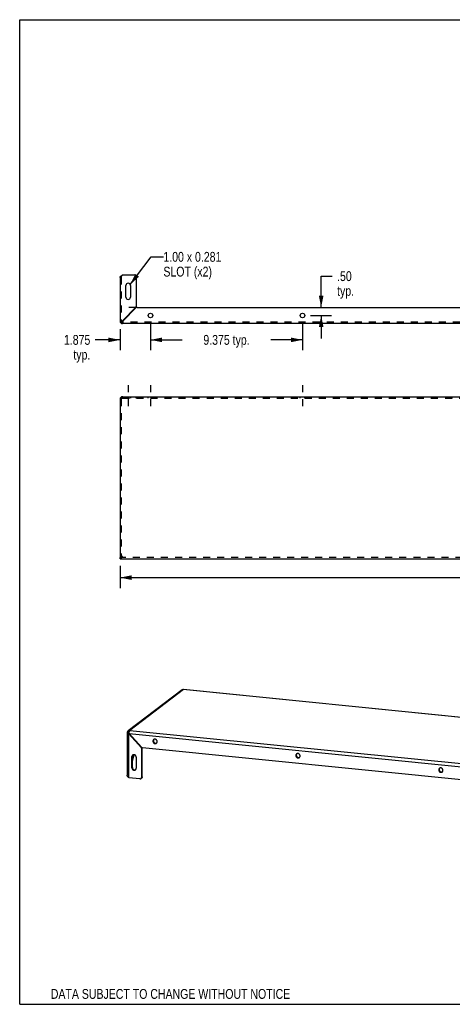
# Model space of a CAD drawing. Header units: inches. Extents: x 0 to 78.6, y 0 to 60.7.
# Tile 1 of 3: x 0 to 26.7, y 0 to 60.7. Entities that reach past the tile are written whole.
import ezdxf

# ---------------------------------------------------------------- set-up
doc = ezdxf.new("R2010")
doc.units = ezdxf.units.IN
doc.header["$LTSCALE"] = 4.321429
doc.header["$MEASUREMENT"] = 0
doc.linetypes.add('DASHED', pattern=[0.2, 0.1, -0.1])
doc.linetypes.add('HIDDEN', pattern=[0.2, 0.1, -0.1])
doc.layers.get('0').update_dxf_attribs({"linetype": 'CONTINUOUS'})
doc.layers.add('DEFAULT_2', color=8, linetype='HIDDEN')
doc.layers.add('DIMENSIONS', color=7, linetype='CONTINUOUS')
doc.styles.get("Standard").update_dxf_attribs({"font": 'txt', "width": 0.8})
doc.dimstyles.new('DIMSTYLE_1', dxfattribs={"dimtxt": 0.607143, "dimasz": 0.714286, "dimexe": 0.09, "dimexo": 0.07, "dimgap": 0.0425, "dimtad": 0, "dimtih": 1, "dimtoh": 1, "dimzin": 4, "dimdsep": 46, "dimtxsty": 'Standard', "dimblk": '_FILLED', "dimblk1": '_FILLED', "dimblk2": '_FILLED', "dimcen": 0.09, "dimadec": 0, "dimazin": 0, "dimtfac": 1, "dimtofl": 0, "dimtmove": 0, "dimatfit": 3, "dimldrblk": '_FILLED', "dimfxl": 1, "dimtolj": 1, "dimtzin": 4, "dimarcsym": 0})
doc.dimstyles.new('DIMSTYLE_2', dxfattribs={"dimtxt": 0.607143, "dimasz": 0.714286, "dimexe": 0.09, "dimexo": 0.07, "dimgap": 0.0425, "dimtad": 0, "dimtih": 1, "dimtoh": 1, "dimdec": 3, "dimzin": 4, "dimdsep": 46, "dimtxsty": 'Standard', "dimblk": '_FILLED', "dimblk1": '_FILLED', "dimblk2": '_FILLED', "dimcen": 0.09, "dimadec": 0, "dimazin": 0, "dimtfac": 1, "dimtdec": 3, "dimtofl": 0, "dimtmove": 0, "dimatfit": 3, "dimldrblk": '_FILLED', "dimfxl": 1, "dimtolj": 1, "dimtzin": 4, "dimarcsym": 0})
doc.dimstyles.get("Standard").update_dxf_attribs({"dimtxt": 0.607143, "dimasz": 0.714286, "dimexe": 0.09, "dimexo": 0.07, "dimgap": 0.09, "dimtad": 0, "dimtih": 1, "dimtoh": 1, "dimzin": 4, "dimdsep": 46, "dimtxsty": 'Standard', "dimblk": '_FILLED', "dimblk1": '_FILLED', "dimblk2": '_FILLED', "dimcen": 0.09, "dimadec": 0, "dimazin": 0, "dimtp": 0.01, "dimtm": 0.01, "dimtfac": 1, "dimtofl": 0, "dimtmove": 0, "dimatfit": 3, "dimldrblk": '_FILLED', "dimfxl": 1, "dimtolj": 1, "dimtzin": 4, "dimarcsym": 0})

# ---------------------------------------------------------------- blocks, each defined once
blk = doc.blocks.new('_FILLED')
at = {"color": 0, "linetype": 'ByBlock'}
blk.add_solid([(0, 0), (-1, 0.2), (-1, -0.2)], dxfattribs=at)
blk = doc.blocks.new('*D2')
at = {"layer": 'DIMENSIONS', "color": 2, "linetype": 'Continuous'}
for p, q in [((6.185, 27.041), (6.185, 25.668)), ((66.185, 27.041), (66.185, 25.668)), ((6.185, 26.311), (34.667, 26.311)), ((66.185, 26.311), (37.703, 26.311))]:
    blk.add_line(p, q, dxfattribs=at)
at = {"layer": 'DIMENSIONS', "color": 2, "linetype": 'Continuous', "xscale": 0.7142857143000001, "yscale": 0.7142857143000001, "zscale": 0.7142857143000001, "rotation": 180}
blk.add_blockref('_FILLED', (6.185, 26.311), dxfattribs=at)
at = {"layer": 'DIMENSIONS', "color": 2, "linetype": 'Continuous', "xscale": 0.7142857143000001, "yscale": 0.7142857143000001, "zscale": 0.7142857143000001}
blk.add_blockref('_FILLED', (66.185, 26.311), dxfattribs=at)
at = {"layer": 'DIMENSIONS', "color": 2, "linetype": 'Continuous', "insert": (36.185, 26.615), "char_height": 0.6071, "width": 2.42857, "attachment_point": 2, "line_spacing_factor": 0.9}
blk.add_mtext('60.00', dxfattribs=at)
blk = doc.blocks.new('*D5')
at = {"layer": 'DIMENSIONS', "color": 2, "linetype": 'Continuous'}
for p, q in [((8.06, 41.977), (8.06, 40.328)), ((6.185, 41.633), (6.185, 40.328)), ((6.185, 40.971), (4.658, 40.971)), ((8.06, 40.971), (9.489, 40.971))]:
    blk.add_line(p, q, dxfattribs=at)
at = {"layer": 'DIMENSIONS', "color": 2, "linetype": 'Continuous', "xscale": 0.7142857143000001, "yscale": 0.7142857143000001, "zscale": 0.7142857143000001}
blk.add_blockref('_FILLED', (6.185, 40.971), dxfattribs=at)
at = {"layer": 'DIMENSIONS', "color": 2, "linetype": 'Continuous', "xscale": 0.7142857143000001, "yscale": 0.7142857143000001, "zscale": 0.7142857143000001, "rotation": 180}
blk.add_blockref('_FILLED', (8.06, 40.971), dxfattribs=at)
at = {"layer": 'DIMENSIONS', "color": 2, "linetype": 'Continuous', "insert": (4.354, 41.274), "char_height": 0.6071, "width": 2.42857, "attachment_point": 3, "line_spacing_factor": 0.9}
blk.add_mtext('1.875\\Ptyp.', dxfattribs=at)
blk = doc.blocks.new('*D6')
at = {"layer": 'DIMENSIONS', "color": 2, "linetype": 'Continuous'}
for p, q in [((8.06, 41.977), (8.06, 40.328)), ((17.435, 41.977), (17.435, 40.328)), ((8.06, 40.971), (10.015, 40.971)), ((17.435, 40.971), (15.48, 40.971))]:
    blk.add_line(p, q, dxfattribs=at)
at = {"layer": 'DIMENSIONS', "color": 2, "linetype": 'Continuous', "xscale": 0.7142857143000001, "yscale": 0.7142857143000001, "zscale": 0.7142857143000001, "rotation": 180}
blk.add_blockref('_FILLED', (8.06, 40.971), dxfattribs=at)
at = {"layer": 'DIMENSIONS', "color": 2, "linetype": 'Continuous', "xscale": 0.7142857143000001, "yscale": 0.7142857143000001, "zscale": 0.7142857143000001}
blk.add_blockref('_FILLED', (17.435, 40.971), dxfattribs=at)
at = {"layer": 'DIMENSIONS', "color": 2, "linetype": 'Continuous', "insert": (12.748, 41.274), "char_height": 0.6071, "width": 4.85714, "attachment_point": 2, "line_spacing_factor": 0.9}
blk.add_mtext('9.375 typ.', dxfattribs=at)
blk = doc.blocks.new('*D7')
at = {"layer": 'DIMENSIONS', "color": 2, "linetype": 'Continuous'}
for p, q in [((18.587, 42.977), (18.587, 44.902)), ((18.587, 44.902), (19.263, 44.902)), ((7.733, 42.977), (19.23, 42.977)), ((17.935, 42.477), (19.23, 42.477)), ((18.587, 42.477), (18.587, 41.049))]:
    blk.add_line(p, q, dxfattribs=at)
at = {"layer": 'DIMENSIONS', "color": 2, "linetype": 'Continuous', "xscale": 0.7142857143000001, "yscale": 0.7142857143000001, "zscale": 0.7142857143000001}
for p, rotation in [((18.587, 42.977), 270), ((18.587, 42.477), 90)]:
    blk.add_blockref('_FILLED', p, dxfattribs=dict(at, rotation=rotation))
at = {"layer": 'DIMENSIONS', "color": 2, "linetype": 'Continuous', "insert": (19.567, 45.205), "char_height": 0.6071, "width": 1.94286, "attachment_point": 1, "line_spacing_factor": 0.9}
blk.add_mtext('.50\\Ptyp.', dxfattribs=at)

msp = doc.modelspace()

# ---------------------------------------------------------------- linework, layer by layer
at = {"color": 7, "linetype": 'Continuous'}
for p, q in [((0, 0), (0, 60.7143)), ((0, 60.7143), (78.5714, 60.7143)), ((7.233, 42.9772), (7.1629, 42.9772)), ((6.249, 42.0413), (6.295, 42.0872)), ((6.3254, 42.1332), (6.3098, 42.1332)), ((6.3254, 42.1332), (6.3306, 42.1406)), ((6.3306, 42.1406), (6.341, 42.1553)), ((6.3484, 42.1228), (6.341, 42.1177)), ((6.341, 42.1177), (6.341, 42.1021)), ((6.3631, 42.1332), (6.3484, 42.1228)), ((6.3138, 37.4409), (6.3098, 37.4603)), ((6.341, 37.4635), (6.341, 37.4603)), ((6.185, 27.4635), (6.185, 27.5415)), ((6.341, 27.6195), (6.3275, 27.6108)), ((6.6657, 16.8178), (6.7029, 16.7937)), ((6.7356, 16.7223), (6.7, 16.7063)), ((6.7224, 16.761), (6.7195, 16.7588)), ((6.7282, 16.6813), (6.7506, 16.6983)), ((7.5265, 15.8267), (7.5041, 15.8098)), ((7.548, 15.7858), (7.5213, 15.7656)), ((7.548, 14.0295), (7.548, 15.7858)), ((8.2115, 16.2231), (8.2382, 16.2433)), ((8.2728, 16.3308), (8.2678, 16.3255)), ((6.9194, 15.2713), (6.9461, 15.2915)), ((6.9461, 15.015), (7.0521, 15.393)), ((6.9461, 14.6003), (6.9461, 15.2915)), ((6.9807, 15.3791), (6.9757, 15.3737)), ((17.0211, 15.3392), (17.0478, 15.3594)), ((17.0824, 15.447), (17.0774, 15.4417)), ((6.9194, 14.9257), (6.9461, 14.9459)), ((6.9194, 14.5801), (6.9461, 14.6003)), ((7.548, 14.0295), (7.5213, 14.0093)), ((25.8308, 14.4554), (25.8574, 14.4756)), ((25.892, 14.5632), (25.887, 14.5579)), ((7.506, 13.9416), (7.4793, 13.9214)), ((0, 0), (78.5714, 0))]:
    msp.add_line(p, q, dxfattribs=at)
at = {"color": 3, "linetype": 'Continuous'}
for p, q in [((6.3189, 44.9631), (6.341, 44.9772)), ((6.341, 44.9772), (7.06, 44.9772)), ((6.185, 44.8212), (6.185, 42.1332)), ((7.185, 44.8522), (7.185, 43.0252)), ((6.5445, 43.6022), (6.5445, 44.3212)), ((6.8255, 44.3212), (6.8255, 43.6022)), ((6.341, 42.1553), (7.1667, 42.981)), ((7.1888, 42.9589), (6.3631, 42.1332)), ((7.233, 42.9772), (65.1371, 42.9772)), ((6.3098, 42.1332), (6.3201, 42.1406)), ((6.3201, 42.1406), (6.341, 42.1553)), ((6.3484, 42.1124), (6.341, 42.1021)), ((66.029, 41.9772), (6.341, 41.9772)), ((6.3631, 42.1332), (6.3484, 42.1124)), ((6.185, 37.3075), (6.185, 27.5415)), ((6.2888, 37.4543), (6.294, 37.4561)), ((6.294, 37.4561), (6.2992, 37.4577)), ((6.3235, 37.4474), (6.2995, 37.4313)), ((6.341, 37.4635), (66.029, 37.4635)), ((6.3447, 37.4613), (6.341, 37.4603)), ((6.185, 27.4635), (66.185, 27.4635)), ((10.0127, 19.3856), (6.6874, 16.8673)), ((10.0951, 19.4022), (6.7816, 16.8929)), ((66.2266, 13.7777), (10.083, 19.4103)), ((66.1834, 13.7752), (10.0951, 19.4022)), ((6.6256, 16.7429), (6.6256, 14.1257)), ((6.7282, 13.9687), (6.7282, 16.6813)), ((7.5041, 15.8098), (6.7282, 16.6813)), ((6.7489, 16.7005), (7.5248, 15.8289)), ((6.7489, 16.7005), (62.7959, 11.0776)), ((6.7816, 16.8929), (62.8699, 11.2659)), ((61.9784, 10.3483), (7.5664, 15.8071)), ((6.9194, 14.5801), (6.9194, 15.2713)), ((7.1835, 15.2448), (7.1835, 14.5536)), ((7.5213, 14.0093), (7.5213, 15.7656)), ((7.4038, 13.9009), (6.7282, 13.9687))]:
    msp.add_line(p, q, dxfattribs=at)
at = {"color": 2, "linetype": 'DASHED'}
for p, q in [((6.685, 38.1777), (6.685, 36.6712)), ((8.06, 38.1777), (8.06, 36.6712)), ((17.435, 38.1777), (17.435, 36.6712))]:
    msp.add_line(p, q, dxfattribs=at)
at = {"color": 3, "linetype": 'Continuous'}
for points in [[(6.185, 44.8212), (6.1854, 44.8283), (6.1866, 44.8354), (6.1886, 44.8425), (6.1913, 44.8496), (6.1949, 44.8567), (6.1991, 44.8638), (6.2041, 44.8709), (6.2098, 44.8779), (6.2161, 44.885), (6.2231, 44.8921), (6.2307, 44.8992), (6.2389, 44.9064), (6.2476, 44.9135), (6.2567, 44.9205), (6.2662, 44.9276), (6.2761, 44.9347), (6.2864, 44.9418), (6.297, 44.9489), (6.3079, 44.956), (6.3189, 44.9631)], [(6.249, 42.0412), (6.2479, 42.0479), (6.2475, 42.0545), (6.2475, 42.0611), (6.2482, 42.0676), (6.2494, 42.0739), (6.251, 42.0801), (6.2531, 42.086), (6.2557, 42.0917), (6.2587, 42.0972), (6.2621, 42.1024), (6.2659, 42.1072), (6.27, 42.1117), (6.2743, 42.1157), (6.2789, 42.1194), (6.2837, 42.1227), (6.2888, 42.1256), (6.294, 42.1282), (6.2992, 42.1303), (6.3045, 42.132), (6.3098, 42.1332)], [(6.341, 42.1021), (6.3397, 42.0968), (6.338, 42.0915), (6.3359, 42.0862), (6.3334, 42.081), (6.3305, 42.076), (6.3271, 42.0711), (6.3235, 42.0665), (6.3194, 42.0622), (6.315, 42.0581), (6.3102, 42.0544), (6.305, 42.051), (6.2995, 42.0479), (6.2938, 42.0454), (6.2879, 42.0433), (6.2817, 42.0416), (6.2754, 42.0404), (6.2689, 42.0398), (6.2623, 42.0397), (6.2556, 42.0402), (6.249, 42.0412)], [(6.249, 37.3935), (6.2479, 37.399), (6.2475, 37.4043), (6.2475, 37.4094), (6.2482, 37.4143), (6.2494, 37.4189), (6.251, 37.4233), (6.2531, 37.4274), (6.2557, 37.4313), (6.2587, 37.435), (6.2621, 37.4385), (6.2659, 37.4417), (6.27, 37.4447), (6.2743, 37.4474), (6.2789, 37.4499), (6.2837, 37.4522), (6.2888, 37.4543)], [(6.2995, 37.4313), (6.2938, 37.4274), (6.2879, 37.4233), (6.2817, 37.4189), (6.2754, 37.4143), (6.2689, 37.4094), (6.2623, 37.4043), (6.2556, 37.399), (6.249, 37.3935)], [(6.2992, 37.4577), (6.3045, 37.4591), (6.3098, 37.4603)], [(6.341, 37.4603), (6.3397, 37.4591), (6.338, 37.4577), (6.3359, 37.4561), (6.3334, 37.4543), (6.3305, 37.4522), (6.3271, 37.4499), (6.3235, 37.4474)], [(6.3631, 37.4635), (6.3594, 37.4634), (6.3557, 37.4631), (6.352, 37.4627), (6.3484, 37.4621), (6.3447, 37.4613)], [(6.185, 27.4635), (6.1921, 27.4639), (6.1992, 27.465), (6.2063, 27.467), (6.2134, 27.4698), (6.2205, 27.4733), (6.2276, 27.4776), (6.2346, 27.4825), (6.2417, 27.4882), (6.2488, 27.4946), (6.2559, 27.5016), (6.263, 27.5092), (6.2701, 27.5173), (6.2772, 27.526), (6.2843, 27.5351), (6.2914, 27.5447), (6.2985, 27.5547), (6.3056, 27.5649), (6.3126, 27.5755), (6.3197, 27.5863), (6.3268, 27.5973), (6.341, 27.6195)], [(6.3079, 27.6088), (6.297, 27.6053), (6.2864, 27.6017), (6.2761, 27.5982), (6.2662, 27.5946), (6.2567, 27.5911), (6.2476, 27.5876), (6.2389, 27.584), (6.2307, 27.5805), (6.2231, 27.5769), (6.2161, 27.5733), (6.2097, 27.5698), (6.2041, 27.5663), (6.1991, 27.5628), (6.1949, 27.5592), (6.1913, 27.5556), (6.1886, 27.5521), (6.1866, 27.5485), (6.1854, 27.545), (6.185, 27.5415)], [(6.341, 27.6195), (6.3299, 27.6159), (6.3079, 27.6088)], [(10.0951, 19.4022), (10.0859, 19.4038), (10.0767, 19.4046), (10.0676, 19.4047), (10.0586, 19.404), (10.0498, 19.4025), (10.0414, 19.4003), (10.0333, 19.3974), (10.0255, 19.3937), (10.0182, 19.3894), (10.0127, 19.3856)], [(10.083, 19.4103), (10.0804, 19.4102), (10.0772, 19.4095), (10.074, 19.4079), (10.0706, 19.4056), (10.0695, 19.4047)], [(10.0951, 19.4022), (10.0922, 19.4054), (10.0893, 19.4078), (10.0864, 19.4094), (10.0834, 19.4102), (10.083, 19.4103)], [(6.6874, 16.8673), (6.6795, 16.8609), (6.672, 16.8539), (6.6649, 16.8465), (6.6584, 16.8386), (6.6523, 16.8303), (6.6469, 16.8216), (6.642, 16.8126), (6.6377, 16.8032), (6.634, 16.7936), (6.631, 16.7837), (6.6286, 16.7737), (6.6269, 16.7635), (6.6259, 16.7532), (6.6256, 16.7429)], [(6.6256, 16.7429), (6.6259, 16.7403), (6.6269, 16.7374), (6.6286, 16.7345), (6.6311, 16.7316), (6.6343, 16.7288), (6.6381, 16.726), (6.6427, 16.7234), (6.6479, 16.7208), (6.6537, 16.7183), (6.6601, 16.716), (6.6671, 16.7137), (6.6746, 16.7117), (6.6826, 16.7097), (6.6911, 16.7079), (6.7, 16.7063)], [(6.7, 16.7063), (6.6954, 16.7083), (6.6909, 16.7108), (6.6865, 16.7138), (6.6823, 16.7172), (6.6783, 16.721), (6.6745, 16.7252), (6.671, 16.7299), (6.6679, 16.7349), (6.6651, 16.7403), (6.6626, 16.7461), (6.6606, 16.7523), (6.6591, 16.7588), (6.658, 16.7655), (6.6574, 16.7725), (6.6573, 16.7797), (6.6578, 16.7871), (6.6589, 16.7947), (6.6605, 16.8024), (6.6628, 16.8101), (6.6657, 16.8178)], [(6.6866, 16.8086), (6.6834, 16.8107), (6.6789, 16.8132), (6.6744, 16.8152), (6.67, 16.8167), (6.6657, 16.8178)], [(6.7293, 16.7333), (6.7285, 16.7389), (6.7274, 16.7445), (6.7259, 16.7501), (6.7242, 16.7558), (6.7222, 16.7615), (6.7198, 16.7671), (6.7172, 16.7725), (6.7144, 16.7777), (6.7112, 16.7829), (6.7078, 16.7878), (6.7041, 16.7924), (6.7002, 16.7968), (6.6962, 16.8008), (6.692, 16.8045), (6.6877, 16.8078), (6.6866, 16.8086)], [(6.7816, 16.8929), (6.772, 16.8935), (6.7624, 16.8935), (6.753, 16.8929), (6.7436, 16.8916), (6.7344, 16.8897), (6.7255, 16.8871), (6.7167, 16.8839), (6.7083, 16.8802), (6.7001, 16.8758), (6.6923, 16.8709), (6.6874, 16.8673)], [(6.7282, 16.6813), (6.7233, 16.6854), (6.7185, 16.6895), (6.7138, 16.6936), (6.7091, 16.6978), (6.7045, 16.702), (6.7, 16.7063)], [(6.7359, 16.7859), (6.7341, 16.7756), (6.7326, 16.7651), (6.7312, 16.7546), (6.7301, 16.744), (6.7293, 16.7333)], [(6.7293, 16.7333), (6.7324, 16.7278), (6.7356, 16.7223), (6.7388, 16.7168), (6.7422, 16.7113), (6.7455, 16.7059), (6.7489, 16.7005)], [(6.7816, 16.8929), (6.7779, 16.8898), (6.7743, 16.886), (6.7707, 16.8815), (6.7671, 16.8764), (6.7637, 16.8706), (6.7603, 16.8643), (6.757, 16.8574), (6.7538, 16.8499), (6.7507, 16.842), (6.7478, 16.8335), (6.7451, 16.8247), (6.7425, 16.8155), (6.7401, 16.8059), (6.7379, 16.796), (6.7359, 16.7859)], [(7.5213, 15.7656), (7.5211, 15.7703), (7.5206, 15.775), (7.5197, 15.7798), (7.5184, 15.7844), (7.5168, 15.789), (7.5149, 15.7935), (7.5127, 15.7978), (7.5101, 15.802), (7.5072, 15.806), (7.5041, 15.8098)], [(7.5248, 15.8289), (7.5282, 15.8254), (7.5318, 15.8221), (7.5357, 15.8191), (7.5397, 15.8164), (7.5439, 15.814), (7.5482, 15.8119), (7.5527, 15.8102), (7.5572, 15.8088), (7.5617, 15.8078), (7.5664, 15.8071)], [(8.2587, 16.3218), (8.2534, 16.3176), (8.2471, 16.3117), (8.2411, 16.3053), (8.2357, 16.2985), (8.2307, 16.2913), (8.2263, 16.2837), (8.2224, 16.2758), (8.2191, 16.2675), (8.2164, 16.259), (8.2143, 16.2503), (8.2127, 16.2413), (8.2118, 16.2323), (8.2115, 16.2231)], [(8.2115, 16.2231), (8.2118, 16.2138), (8.2127, 16.2045), (8.2143, 16.1953), (8.2164, 16.1861), (8.2191, 16.1771), (8.2224, 16.1682), (8.2263, 16.1594), (8.2307, 16.151), (8.2357, 16.1427), (8.2411, 16.1349), (8.2471, 16.1273), (8.2534, 16.1201), (8.2602, 16.1134), (8.2674, 16.1071), (8.2749, 16.1013), (8.2828, 16.096), (8.2909, 16.0912), (8.2993, 16.087), (8.3079, 16.0833), (8.3167, 16.0803), (8.3256, 16.0778), (8.3345, 16.076), (8.3435, 16.0748), (8.3526, 16.0742), (8.3615, 16.0742), (8.3704, 16.0749), (8.3792, 16.0762), (8.3878, 16.0781), (8.3961, 16.0807), (8.4043, 16.0838), (8.4121, 16.0875), (8.4197, 16.0918), (8.4269, 16.0967), (8.4284, 16.0978)], [(8.4756, 16.1966), (8.4753, 16.2058), (8.4743, 16.2151), (8.4728, 16.2243), (8.4707, 16.2335), (8.4679, 16.2426), (8.4646, 16.2515), (8.4608, 16.2602), (8.4563, 16.2687), (8.4514, 16.2769), (8.446, 16.2848), (8.44, 16.2923), (8.4337, 16.2995), (8.4269, 16.3062), (8.4197, 16.3125), (8.4121, 16.3183), (8.4043, 16.3236), (8.3961, 16.3284), (8.3878, 16.3326), (8.3792, 16.3363), (8.3704, 16.3393), (8.3615, 16.3418), (8.3526, 16.3436), (8.3435, 16.3449), (8.3345, 16.3455), (8.3256, 16.3454), (8.3167, 16.3447), (8.3079, 16.3434), (8.2993, 16.3415), (8.2909, 16.339), (8.2828, 16.3358), (8.2749, 16.3321), (8.2674, 16.3278), (8.2602, 16.3229), (8.2587, 16.3218)], [(8.4284, 16.0978), (8.4337, 16.1021), (8.44, 16.1079), (8.446, 16.1143), (8.4514, 16.1211), (8.4563, 16.1283), (8.4608, 16.1359), (8.4646, 16.1439), (8.4679, 16.1521), (8.4707, 16.1606), (8.4728, 16.1694), (8.4743, 16.1783), (8.4753, 16.1874), (8.4756, 16.1966)], [(6.9666, 15.37), (6.9613, 15.3658), (6.955, 15.3599), (6.9491, 15.3535), (6.9436, 15.3467), (6.9387, 15.3395), (6.9342, 15.3319), (6.9304, 15.324), (6.9271, 15.3157), (6.9243, 15.3072), (6.9222, 15.2985), (6.9207, 15.2895), (6.9197, 15.2805), (6.9194, 15.2713)], [(7.1835, 15.2448), (7.1832, 15.254), (7.1823, 15.2633), (7.1807, 15.2725), (7.1786, 15.2817), (7.1759, 15.2908), (7.1726, 15.2997), (7.1687, 15.3084), (7.1643, 15.3169), (7.1593, 15.3251), (7.1539, 15.333), (7.148, 15.3405), (7.1416, 15.3477), (7.1348, 15.3544), (7.1276, 15.3607), (7.1201, 15.3665), (7.1122, 15.3718), (7.1041, 15.3766), (7.0957, 15.3808), (7.0871, 15.3845), (7.0783, 15.3876), (7.0694, 15.39), (7.0605, 15.3919), (7.0515, 15.3931), (7.0425, 15.3937), (7.0335, 15.3936), (7.0246, 15.3929), (7.0158, 15.3916), (7.0073, 15.3897), (6.9989, 15.3872), (6.9907, 15.384), (6.9829, 15.3803), (6.9753, 15.376), (6.9681, 15.3711), (6.9666, 15.37)], [(17.0683, 15.438), (17.063, 15.4337), (17.0567, 15.4279), (17.0507, 15.4215), (17.0453, 15.4147), (17.0404, 15.4075), (17.0359, 15.3999), (17.0321, 15.392), (17.0288, 15.3837), (17.026, 15.3752), (17.0239, 15.3664), (17.0224, 15.3575), (17.0214, 15.3484), (17.0211, 15.3392)], [(17.0211, 15.3392), (17.0214, 15.33), (17.0224, 15.3207), (17.0239, 15.3115), (17.026, 15.3023), (17.0288, 15.2932), (17.0321, 15.2843), (17.0359, 15.2756), (17.0404, 15.2671), (17.0453, 15.2589), (17.0507, 15.251), (17.0567, 15.2435), (17.063, 15.2363), (17.0698, 15.2296), (17.077, 15.2233), (17.0846, 15.2175), (17.0924, 15.2122), (17.1006, 15.2074), (17.1089, 15.2032), (17.1175, 15.1995), (17.1263, 15.1965), (17.1352, 15.194), (17.1442, 15.1922), (17.1532, 15.1909), (17.1622, 15.1903), (17.1711, 15.1904), (17.18, 15.1911), (17.1888, 15.1924), (17.1974, 15.1943), (17.2058, 15.1968), (17.2139, 15.2), (17.2218, 15.2037), (17.2293, 15.208), (17.2365, 15.2129), (17.238, 15.214)], [(17.2852, 15.3127), (17.2849, 15.322), (17.284, 15.3313), (17.2824, 15.3405), (17.2803, 15.3497), (17.2776, 15.3587), (17.2743, 15.3677), (17.2704, 15.3764), (17.266, 15.3849), (17.261, 15.3931), (17.2556, 15.401), (17.2496, 15.4085), (17.2433, 15.4157), (17.2365, 15.4224), (17.2293, 15.4287), (17.2218, 15.4345), (17.2139, 15.4398), (17.2058, 15.4446), (17.1974, 15.4488), (17.1888, 15.4525), (17.18, 15.4555), (17.1711, 15.458), (17.1622, 15.4598), (17.1532, 15.4611), (17.1442, 15.4616), (17.1352, 15.4616), (17.1263, 15.4609), (17.1175, 15.4596), (17.1089, 15.4577), (17.1006, 15.4551), (17.0924, 15.452), (17.0846, 15.4483), (17.077, 15.444), (17.0698, 15.4391), (17.0683, 15.438)], [(17.238, 15.214), (17.2433, 15.2182), (17.2496, 15.2241), (17.2556, 15.2305), (17.261, 15.2373), (17.266, 15.2445), (17.2704, 15.2521), (17.2743, 15.26), (17.2776, 15.2683), (17.2803, 15.2768), (17.2824, 15.2855), (17.284, 15.2945), (17.2849, 15.3035), (17.2852, 15.3127)], [(6.9194, 14.5801), (6.9197, 14.5708), (6.9207, 14.5616), (6.9222, 14.5524), (6.9243, 14.5432), (6.9271, 14.5341), (6.9304, 14.5252), (6.9342, 14.5165), (6.9387, 14.508), (6.9436, 14.4998), (6.9491, 14.4919), (6.955, 14.4844), (6.9613, 14.4772), (6.9681, 14.4705), (6.9753, 14.4642), (6.9829, 14.4584), (6.9907, 14.453), (6.9989, 14.4483), (7.0073, 14.444), (7.0158, 14.4404), (7.0246, 14.4373), (7.0335, 14.4349), (7.0425, 14.433), (7.0515, 14.4318), (7.0605, 14.4312), (7.0694, 14.4313), (7.0783, 14.4319), (7.0871, 14.4332), (7.0957, 14.4352), (7.1041, 14.4377), (7.1122, 14.4409), (7.1201, 14.4446), (7.1276, 14.4489), (7.1348, 14.4537), (7.1363, 14.4549)], [(26.0948, 14.4289), (26.0945, 14.4382), (26.0936, 14.4474), (26.092, 14.4567), (26.0899, 14.4659), (26.0872, 14.4749), (26.0839, 14.4838), (26.08, 14.4926), (26.0756, 14.501), (26.0706, 14.5092), (26.0652, 14.5171), (26.0593, 14.5247), (26.0529, 14.5318), (26.0461, 14.5386), (26.0389, 14.5449), (26.0314, 14.5507), (26.0235, 14.556), (26.0154, 14.5608), (26.007, 14.565), (25.9984, 14.5687), (25.9896, 14.5717), (25.9808, 14.5742), (25.9718, 14.576), (25.9628, 14.5772), (25.9538, 14.5778), (25.9448, 14.5778), (25.9359, 14.5771), (25.9272, 14.5758), (25.9186, 14.5739), (25.9102, 14.5713), (25.902, 14.5682), (25.8942, 14.5645), (25.8866, 14.5602), (25.8795, 14.5553), (25.878, 14.5542)], [(6.7282, 13.9687), (6.7179, 13.9766), (6.7079, 13.9848), (6.6983, 13.9932), (6.6891, 14.0018), (6.6803, 14.0105), (6.6721, 14.0194), (6.6645, 14.0284), (6.6575, 14.0376), (6.651, 14.0469), (6.6453, 14.0563), (6.6402, 14.0659), (6.6358, 14.0756), (6.6322, 14.0853), (6.6294, 14.0951), (6.6273, 14.1049), (6.6261, 14.1147), (6.6256, 14.1246), (6.6256, 14.1257)], [(7.1363, 14.4549), (7.1416, 14.4591), (7.148, 14.465), (7.1539, 14.4714), (7.1593, 14.4782), (7.1643, 14.4854), (7.1687, 14.493), (7.1726, 14.5009), (7.1759, 14.5092), (7.1786, 14.5177), (7.1807, 14.5264), (7.1823, 14.5354), (7.1832, 14.5444), (7.1835, 14.5536)], [(7.4793, 13.9214), (7.4808, 13.9226), (7.4869, 13.9278), (7.4926, 13.9335), (7.4979, 13.9396), (7.5027, 13.9462), (7.5069, 13.9532), (7.5107, 13.9605), (7.5139, 13.9681), (7.5166, 13.9759), (7.5186, 13.984), (7.5201, 13.9923), (7.521, 14.0007), (7.5213, 14.0093)], [(25.878, 14.5542), (25.8727, 14.5499), (25.8663, 14.544), (25.8604, 14.5377), (25.8549, 14.5309), (25.85, 14.5237), (25.8456, 14.5161), (25.8417, 14.5081), (25.8384, 14.4999), (25.8356, 14.4914), (25.8335, 14.4826), (25.832, 14.4737), (25.8311, 14.4646), (25.8308, 14.4554)], [(25.8308, 14.4554), (25.8311, 14.4462), (25.832, 14.4369), (25.8335, 14.4277), (25.8356, 14.4185), (25.8384, 14.4094), (25.8417, 14.4005), (25.8456, 14.3918), (25.85, 14.3833), (25.8549, 14.3751), (25.8604, 14.3672), (25.8663, 14.3597), (25.8727, 14.3525), (25.8795, 14.3458), (25.8866, 14.3395), (25.8942, 14.3337), (25.902, 14.3284), (25.9102, 14.3236), (25.9186, 14.3194), (25.9272, 14.3157), (25.9359, 14.3126), (25.9448, 14.3102), (25.9538, 14.3083), (25.9628, 14.3071), (25.9718, 14.3065), (25.9808, 14.3066), (25.9896, 14.3073), (25.9984, 14.3086), (26.007, 14.3105), (26.0154, 14.313), (26.0235, 14.3162), (26.0314, 14.3199), (26.0389, 14.3242), (26.0461, 14.3291), (26.0476, 14.3302)], [(26.0476, 14.3302), (26.0529, 14.3344), (26.0593, 14.3403), (26.0652, 14.3467), (26.0706, 14.3535), (26.0756, 14.3607), (26.08, 14.3683), (26.0839, 14.3762), (26.0872, 14.3845), (26.0899, 14.393), (26.092, 14.4017), (26.0936, 14.4107), (26.0945, 14.4197), (26.0948, 14.4289)], [(7.4038, 13.9009), (7.4123, 13.9004), (7.4206, 13.9005), (7.4288, 13.9012), (7.4369, 13.9025), (7.4449, 13.9044), (7.4526, 13.9069), (7.4601, 13.91), (7.4674, 13.9136), (7.4742, 13.9178), (7.4793, 13.9214)]]:
    msp.add_lwpolyline(points, dxfattribs=at)
at = {"color": 7, "linetype": 'Continuous'}
for points in [[(6.295, 42.0872), (6.2944, 42.0914), (6.2942, 42.0955), (6.2945, 42.0996), (6.2952, 42.1036), (6.2963, 42.1074), (6.2977, 42.1111), (6.2995, 42.1146), (6.3016, 42.1178), (6.3039, 42.1208), (6.3066, 42.1235)], [(6.3313, 42.0988), (6.3286, 42.0962), (6.3256, 42.0938), (6.3223, 42.0917), (6.3188, 42.0899), (6.3152, 42.0885), (6.3114, 42.0874), (6.3074, 42.0867), (6.3033, 42.0865), (6.2992, 42.0866), (6.295, 42.0872)], [(6.3066, 42.1235), (6.3094, 42.1259), (6.3124, 42.128)], [(6.3124, 42.128), (6.3155, 42.1298), (6.3188, 42.1313), (6.3221, 42.1324), (6.3254, 42.1332)], [(6.3357, 42.1046), (6.3336, 42.1016), (6.3313, 42.0988)], [(6.341, 42.1177), (6.3402, 42.1143), (6.339, 42.111), (6.3375, 42.1078), (6.3357, 42.1046)], [(6.185, 27.5415), (6.1921, 27.5417), (6.1992, 27.5423), (6.2063, 27.5432), (6.2134, 27.5446), (6.2205, 27.5464), (6.2276, 27.5485), (6.2346, 27.551), (6.2417, 27.5538), (6.2488, 27.557), (6.2559, 27.5605), (6.263, 27.5643), (6.2701, 27.5684), (6.2772, 27.5727)], [(6.2772, 27.5727), (6.2843, 27.5773), (6.2914, 27.5821), (6.2985, 27.5871), (6.3056, 27.5922), (6.3126, 27.5975), (6.3197, 27.6029), (6.3268, 27.6084), (6.341, 27.6195)], [(6.3275, 27.6108), (6.3208, 27.6065), (6.3143, 27.6021), (6.308, 27.5978), (6.302, 27.5935), (6.2963, 27.5891), (6.2909, 27.5848), (6.2859, 27.5805), (6.2812, 27.5761), (6.2793, 27.5741)], [(6.7221, 16.7445), (6.7209, 16.7484), (6.72, 16.7525), (6.7195, 16.7569), (6.7194, 16.7613), (6.7198, 16.766), (6.7199, 16.7668)], [(6.7255, 16.7376), (6.7236, 16.7409), (6.7221, 16.7445)], [(6.7302, 16.7317), (6.7299, 16.732), (6.7276, 16.7346), (6.7255, 16.7376)], [(7.5404, 15.816), (7.5416, 15.8137), (7.5435, 15.8092), (7.5451, 15.8046), (7.5464, 15.8), (7.5473, 15.7952), (7.5478, 15.7905), (7.548, 15.7858)], [(8.2574, 16.3115), (8.253, 16.3039), (8.2491, 16.296), (8.2458, 16.2877), (8.2431, 16.2792), (8.241, 16.2705), (8.2394, 16.2615), (8.2385, 16.2525), (8.2382, 16.2433)], [(8.2382, 16.2433), (8.2385, 16.234), (8.2394, 16.2247), (8.241, 16.2155), (8.2431, 16.2063), (8.2458, 16.1973), (8.2491, 16.1884), (8.253, 16.1796), (8.2574, 16.1712), (8.2624, 16.1629), (8.2678, 16.1551), (8.2737, 16.1475), (8.2801, 16.1403), (8.2869, 16.1336), (8.2941, 16.1273), (8.3016, 16.1215), (8.3095, 16.1162), (8.3176, 16.1114), (8.326, 16.1072), (8.3346, 16.1035), (8.3434, 16.1005), (8.3522, 16.098), (8.3612, 16.0962), (8.3702, 16.095), (8.3792, 16.0944), (8.3882, 16.0944), (8.3971, 16.0951), (8.4058, 16.0964), (8.4144, 16.0983), (8.4228, 16.1009)], [(8.2678, 16.3255), (8.2624, 16.3187), (8.2574, 16.3115)], [(8.4228, 16.1009), (8.431, 16.104), (8.4388, 16.1077)], [(6.9653, 15.3597), (6.9609, 15.3521), (6.957, 15.3442), (6.9537, 15.3359), (6.951, 15.3274), (6.9489, 15.3187), (6.9473, 15.3097), (6.9464, 15.3007), (6.9461, 15.2915)], [(6.9757, 15.3737), (6.9703, 15.3669), (6.9653, 15.3597)], [(17.067, 15.4277), (17.0626, 15.4201), (17.0587, 15.4122), (17.0554, 15.4039), (17.0527, 15.3954), (17.0506, 15.3866), (17.049, 15.3777), (17.0481, 15.3686), (17.0478, 15.3594)], [(17.0478, 15.3594), (17.0481, 15.3502), (17.049, 15.3409), (17.0506, 15.3317), (17.0527, 15.3225), (17.0554, 15.3135), (17.0587, 15.3045), (17.0626, 15.2958), (17.067, 15.2873), (17.072, 15.2791), (17.0774, 15.2712), (17.0833, 15.2637), (17.0897, 15.2565), (17.0965, 15.2498), (17.1037, 15.2435), (17.1112, 15.2377), (17.1191, 15.2324), (17.1272, 15.2276), (17.1356, 15.2234), (17.1442, 15.2197), (17.153, 15.2167), (17.1619, 15.2142), (17.1708, 15.2124), (17.1798, 15.2111), (17.1888, 15.2106), (17.1978, 15.2106), (17.2067, 15.2113), (17.2155, 15.2126), (17.2241, 15.2145), (17.2324, 15.217)], [(17.0774, 15.4417), (17.072, 15.4349), (17.067, 15.4277)], [(17.2324, 15.217), (17.2406, 15.2202), (17.2484, 15.2239)], [(6.9461, 14.6003), (6.9464, 14.591), (6.9473, 14.5818), (6.9489, 14.5726), (6.951, 14.5634), (6.9537, 14.5543), (6.957, 14.5454), (6.9609, 14.5367), (6.9653, 14.5282), (6.9703, 14.52), (6.9757, 14.5121), (6.9817, 14.5046), (6.988, 14.4974), (6.9948, 14.4907), (7.002, 14.4844), (7.0095, 14.4786), (7.0174, 14.4732), (7.0255, 14.4685), (7.0339, 14.4642), (7.0425, 14.4606), (7.0513, 14.4575), (7.0602, 14.4551), (7.0691, 14.4532), (7.0781, 14.452), (7.0872, 14.4514), (7.0961, 14.4515), (7.105, 14.4521), (7.1138, 14.4534), (7.1224, 14.4554), (7.1307, 14.4579)], [(7.1307, 14.4579), (7.1389, 14.4611), (7.1467, 14.4648)], [(7.548, 14.0295), (7.5477, 14.0209), (7.5468, 14.0125), (7.5453, 14.0042), (7.5432, 13.9961), (7.5406, 13.9883), (7.5374, 13.9807), (7.5336, 13.9734), (7.5293, 13.9664), (7.5246, 13.9598), (7.5193, 13.9537), (7.5136, 13.948), (7.5074, 13.9428), (7.506, 13.9416)], [(25.8767, 14.5439), (25.8722, 14.5363), (25.8684, 14.5283), (25.8651, 14.5201), (25.8623, 14.5116), (25.8602, 14.5028), (25.8587, 14.4939), (25.8577, 14.4848), (25.8574, 14.4756)], [(25.8574, 14.4756), (25.8577, 14.4664), (25.8587, 14.4571), (25.8602, 14.4479), (25.8623, 14.4387), (25.8651, 14.4296), (25.8684, 14.4207), (25.8722, 14.412), (25.8767, 14.4035), (25.8816, 14.3953), (25.887, 14.3874), (25.893, 14.3799), (25.8993, 14.3727), (25.9061, 14.366), (25.9133, 14.3597), (25.9209, 14.3539), (25.9287, 14.3486), (25.9369, 14.3438), (25.9452, 14.3396), (25.9538, 14.3359), (25.9626, 14.3328), (25.9715, 14.3304), (25.9804, 14.3285), (25.9895, 14.3273), (25.9985, 14.3267), (26.0074, 14.3268), (26.0163, 14.3275), (26.0251, 14.3288), (26.0337, 14.3307), (26.0421, 14.3332)], [(25.887, 14.5579), (25.8816, 14.5511), (25.8767, 14.5439)], [(26.0421, 14.3332), (26.0502, 14.3364), (26.0581, 14.3401)]]:
    msp.add_lwpolyline(points, dxfattribs=at)
at = {"color": 3, "linetype": 'Continuous'}
for centre in [(8.06, 42.4772), (17.435, 42.4772)]:
    msp.add_circle(centre, 0.1405, dxfattribs=at)
for centre, radius, start, end in [((7.06, 44.8522), 0.125, 0, 90), ((6.685, 44.3212), 0.1405, 0, 180), ((6.685, 43.6022), 0.1405, 180, 360), ((7.1225, 43.0252), 0.0625, 315, 360), ((7.233, 42.9147), 0.0625, 90, 135), ((6.341, 42.1332), 0.156, 180, 270), ((6.341, 37.3075), 0.156, 90, 180)]:
    msp.add_arc(centre, radius, start, end, dxfattribs=at)
at = {"layer": 'DEFAULT_2', "color": 8, "linetype": 'HIDDEN'}
for p, q in [((6.185, 44.8212), (6.263, 44.8212)), ((6.263, 44.8212), (6.263, 42.1332)), ((7.1629, 42.9772), (6.185, 42.9772)), ((6.185, 42.1332), (6.1992, 42.111)), ((6.185, 42.1332), (6.1992, 42.1221)), ((6.185, 42.1332), (6.263, 42.1332)), ((6.341, 41.9772), (6.341, 42.0552)), ((66.029, 42.0552), (6.341, 42.0552)), ((6.185, 37.3075), (6.263, 37.3075)), ((6.249, 37.3935), (6.295, 37.3505)), ((6.263, 37.3075), (6.263, 27.5415)), ((6.3254, 37.3839), (6.3138, 37.4409)), ((6.3155, 37.3811), (6.3188, 37.3822)), ((6.3313, 37.3768), (6.3223, 37.3708)), ((6.341, 37.3839), (6.341, 37.4603)), ((6.341, 37.3855), (66.029, 37.3855)), ((6.3631, 37.4635), (6.3631, 37.3855)), ((6.5445, 37.4635), (6.5445, 37.3855)), ((6.8255, 37.4635), (6.8255, 37.3855)), ((7.185, 37.3855), (7.185, 37.4635)), ((7.9195, 37.3855), (7.9195, 37.4635)), ((8.2005, 37.3855), (8.2005, 37.4635)), ((17.2945, 37.3855), (17.2945, 37.4635)), ((17.5755, 37.3855), (17.5755, 37.4635)), ((26.6695, 37.3855), (26.6695, 37.4635)), ((66.185, 27.5415), (6.185, 27.5415))]:
    msp.add_line(p, q, dxfattribs=at)
for points in [[(6.263, 44.8212), (6.2634, 44.831), (6.2645, 44.8407), (6.2664, 44.8505), (6.269, 44.8603), (6.2722, 44.87), (6.2761, 44.8797), (6.2807, 44.8895), (6.2859, 44.8992), (6.2915, 44.909), (6.2977, 44.9188), (6.3042, 44.9285), (6.3111, 44.9382), (6.3184, 44.948), (6.3258, 44.9578), (6.3334, 44.9675), (6.341, 44.9772)], [(6.1992, 42.1221), (6.2063, 42.1167), (6.2134, 42.1113), (6.2205, 42.106), (6.2276, 42.1008), (6.2346, 42.0959), (6.2417, 42.0911), (6.2488, 42.0865), (6.2559, 42.0822), (6.263, 42.0781), (6.2701, 42.0743), (6.2772, 42.0708), (6.2843, 42.0676), (6.2914, 42.0648), (6.2985, 42.0623), (6.3056, 42.0602), (6.3126, 42.0584), (6.3197, 42.057), (6.3268, 42.056), (6.3339, 42.0554), (6.341, 42.0552)], [(6.1992, 42.111), (6.2063, 42.1001), (6.2134, 42.0893), (6.2205, 42.0787), (6.2276, 42.0684), (6.2346, 42.0585), (6.2417, 42.0489), (6.2488, 42.0398), (6.2559, 42.0311), (6.263, 42.0229), (6.2701, 42.0153), (6.2772, 42.0084), (6.2843, 42.002), (6.2914, 41.9963), (6.2985, 41.9913), (6.3056, 41.9871), (6.3126, 41.9836), (6.3197, 41.9808), (6.3268, 41.9788), (6.3339, 41.9776), (6.341, 41.9772)], [(6.295, 37.3505), (6.2944, 37.3539), (6.2942, 37.3572), (6.2945, 37.3603), (6.2952, 37.3632), (6.2963, 37.3659), (6.2977, 37.3684), (6.2995, 37.3708), (6.3016, 37.373), (6.3039, 37.3749), (6.3066, 37.3768), (6.3094, 37.3784), (6.3124, 37.3798), (6.3155, 37.3811)], [(6.3223, 37.3708), (6.3188, 37.3684), (6.3152, 37.3659), (6.3114, 37.3632), (6.3074, 37.3603), (6.3033, 37.3572), (6.2992, 37.3539), (6.295, 37.3505)], [(6.3188, 37.3822), (6.3221, 37.3831), (6.3254, 37.3839)], [(6.341, 37.3839), (6.3402, 37.3831), (6.339, 37.3822), (6.3375, 37.3811), (6.3357, 37.3798), (6.3336, 37.3784), (6.3313, 37.3768)], [(6.3631, 37.3855), (6.3594, 37.3854), (6.3557, 37.3853), (6.352, 37.3851), (6.3484, 37.3848), (6.3447, 37.3844), (6.341, 37.3839)], [(6.2793, 27.5741), (6.2771, 27.5718), (6.2735, 27.5675), (6.2703, 27.5631), (6.2677, 27.5588), (6.2657, 27.5545), (6.2642, 27.5501), (6.2633, 27.5458), (6.263, 27.5415)]]:
    msp.add_lwpolyline(points, dxfattribs=at)
for centre, radius, start, end in [((6.215, 42.9472), 0.03, 90, 180), ((6.341, 42.1332), 0.078, 180, 270), ((6.341, 37.3075), 0.078, 90, 180)]:
    msp.add_arc(centre, radius, start, end, dxfattribs=at)

# ---------------------------------------------------------------- texts
at = {"layer": 'DIMENSIONS', "color": 2, "linetype": 'Continuous', "char_height": 0.607143, "line_spacing_factor": 0.9}
for s, insert, width, attachment_point in [('1.00 x 0.281\\PSLOT (x2)', (8.8584, 46.3948), 5.828571, 1), ('DATA SUBJECT TO CHANGE WITHOUT NOTICE', (9.2982, 0.9441), 17.971429, 2)]:
    msp.add_mtext(s, dxfattribs=dict(at, insert=insert, width=width, attachment_point=attachment_point))

# ---------------------------------------------------------------- dimensions: what is measured, and where the dimension line sits
at = {"layer": 'DIMENSIONS', "color": 2, "linetype": 'Continuous'}
dim = msp.add_linear_dim(base=(18.5873, 42.4772), p1=(7.663, 42.9772), p2=(17.865, 42.4772), angle=270, text='<>\\Ptyp.', dimstyle='DIMSTYLE_1', dxfattribs=at)
dim.commit()
dim.dimension.update_dxf_attribs({"geometry": '*D7', "text_midpoint": (20.5383, 44.4465), "dimtype": 160})
for base, p1, p2, text, picture, middle in [((8.06, 40.9706), (6.185, 41.7032), (8.06, 42.0472), '<>\\Ptyp.', '*D5', (3.1399, 40.5152)), ((17.435, 40.9706), (8.06, 42.0472), (17.435, 42.0472), '<> typ.', '*D6', (12.7475, 40.9706))]:
    dim = msp.add_linear_dim(base=base, p1=p1, p2=p2, text=text, dimstyle='DIMSTYLE_2', dxfattribs=at)
    dim.commit()
    dim.dimension.update_dxf_attribs({"geometry": picture, "text_midpoint": middle, "dimtype": 160})
dim = msp.add_linear_dim(base=(6.185, 26.3111), p1=(66.185, 27.1115), p2=(6.185, 27.1115), angle=180, dimstyle='DIMSTYLE_1', dxfattribs=at)
dim.commit()
dim.dimension.update_dxf_attribs({"geometry": '*D2', "text_midpoint": (36.185, 26.3111), "dimtype": 160})

# ---------------------------------------------------------------- leaders
at = {"layer": 'DIMENSIONS', "color": 2, "linetype": 'Continuous', "annotation_type": 0, "has_hookline": 1, "hookline_direction": 1, "text_width": 4.4577}
msp.add_leader([(6.8116, 44.3822), (8.1071, 46.0912), (8.8584, 46.0912)], dimstyle='Standard', override={"dimtad": 0}, dxfattribs=at)

doc.saveas('drawing.dxf')
